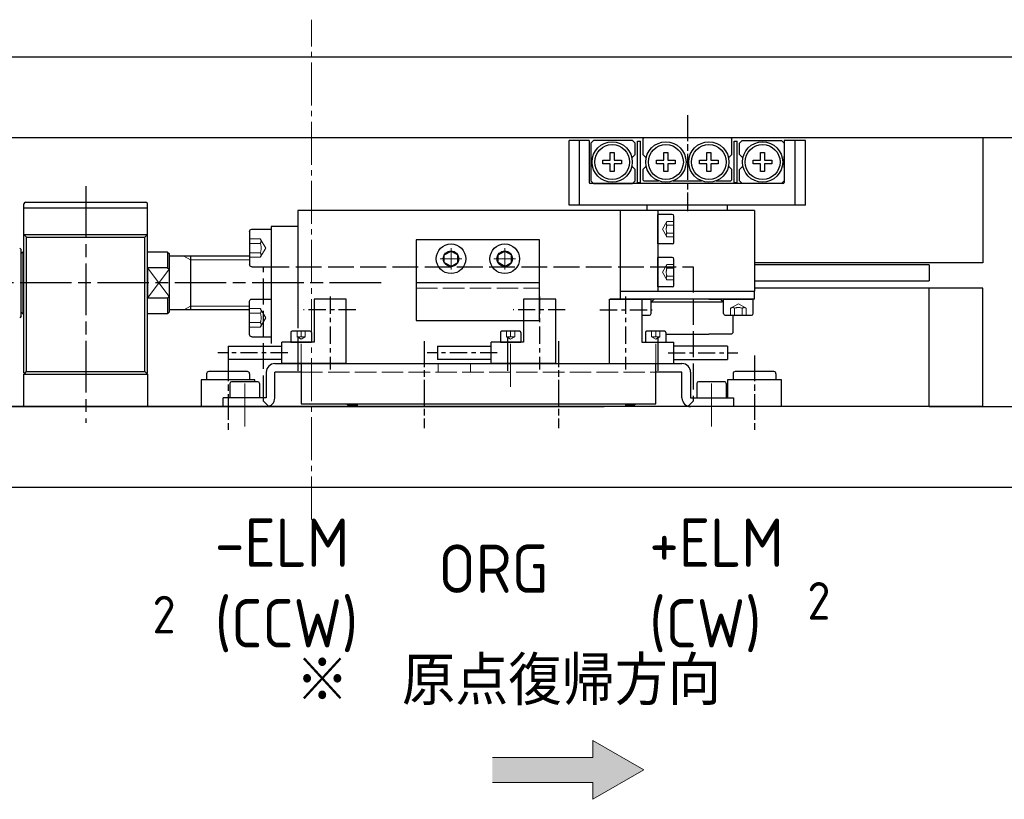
# Model space of a CAD drawing. Header units: millimetres. Extents: x 8836 to 10222, y 1969 to 2926.
# Tile 10 of 37: x 9351 to 9535, y 1969 to 2114. Entities that reach past the tile are written whole.
import ezdxf

# ---------------------------------------------------------------- set-up
doc = ezdxf.new("R2010")
doc.units = ezdxf.units.MM
doc.header["$LTSCALE"] = 0.8
for name, pattern in [('AM_ISO02W050', [7.5, 6, -1.5]), ('AM_ISO08W050', [18, 12, -1.5, 3, -1.5]), ('AM_ISO08W050x2', [9, 6, -0.75, 1.5, -0.75]), ('CENTER', [7, 4, -1, 1, -1]), ('GEN3', [6.25, 5, -1.25]), ('GEN7', [13.75, 10, -1.25, 1.25, -1.25])]:
    doc.linetypes.add(name, pattern=pattern)
doc.layers.get('0').update_dxf_attribs({"lineweight": 30})
for name, color, linetype, lineweight in [('3', 6, 'GEN3', 15), ('6', 2, 'Continuous', 15), ('7', 4, 'GEN7', 15), ('AM_0', 7, 'Continuous', 30), ('AM_3', 6, 'AM_ISO02W050', 25), ('AM_7', 4, 'AM_ISO08W050', 25)]:
    doc.layers.add(name, color=color, linetype=linetype, lineweight=lineweight)
doc.styles.get("Standard").update_dxf_attribs({"font": 'ISOCP.SHX', "bigfont": 'EXTFONT.SHX'})

# ---------------------------------------------------------------- blocks, each defined once
blk = doc.blocks.new('A$C369014F4')
for p, q in [((0, 8), (0.5, 8.5)), ((0, 1), (0, 8)), ((0.5, 8.5), (7.8, 8.5)), ((7.8, 8.5), (8.3, 8)), ((8.3, 8), (8.3, 5.92)), ((8.7, 8.35), (8.7, 0.65)), ((8.7, 8.35), (9.3, 8.35)), ((9.3, 8.35), (9.3, 0.65)), ((9.9, 8), (9.7, 7.8)), ((9.7, 7.8), (9.7, 5.92)), ((12.65, 8), (9.9, 8)), ((20.66, 8), (15.34, 8)), ((26.1, 8), (23.35, 8)), ((26.3, 7.8), (26.1, 8)), ((26.3, 5.92), (26.3, 7.8)), ((26.7, 8.35), (26.7, 0.65)), ((26.7, 8.35), (27.3, 8.35)), ((27.3, 8.35), (27.3, 0.65)), ((28.2, 8.5), (27.7, 8)), ((27.7, 8), (27.7, 5.92)), ((35.5, 8.5), (28.2, 8.5)), ((36, 8), (35.5, 8.5)), ((36, 1), (36, 8)), ((3.64, 4.86), (3.64, 6.25)), ((3.64, 6.25), (4.36, 6.25)), ((4.36, 6.25), (4.36, 4.86)), ((8.3, 5.92), (7.67, 5.29)), ((10.33, 5.29), (9.7, 5.92)), ((13.64, 6.25), (14.36, 6.25)), ((13.64, 4.86), (13.64, 6.25)), ((14.36, 6.25), (14.36, 4.86)), ((21.64, 4.86), (21.64, 6.25)), ((21.64, 6.25), (22.36, 6.25)), ((22.36, 6.25), (22.36, 4.86)), ((25.67, 5.29), (26.3, 5.92)), ((27.7, 5.92), (28.33, 5.29)), ((31.64, 4.86), (31.64, 6.25)), ((31.64, 6.25), (32.36, 6.25)), ((32.36, 6.25), (32.36, 4.86)), ((2.25, 4.86), (3.64, 4.86)), ((2.25, 4.14), (2.25, 4.86)), ((3.64, 4.14), (2.25, 4.14)), ((3.64, 2.75), (3.64, 4.14)), ((4.36, 4.86), (5.75, 4.86)), ((5.75, 4.14), (4.36, 4.14)), ((4.36, 4.14), (4.36, 2.75)), ((5.75, 4.86), (5.75, 4.14)), ((7.67, 3.71), (8.3, 3.08)), ((10.33, 3.71), (9.7, 3.08)), ((12.25, 4.14), (12.25, 4.86)), ((12.25, 4.86), (13.64, 4.86)), ((13.64, 4.14), (12.25, 4.14)), ((13.64, 2.75), (13.64, 4.14)), ((14.36, 4.86), (15.75, 4.86)), ((14.36, 4.14), (14.36, 2.75)), ((15.75, 4.14), (14.36, 4.14)), ((15.75, 4.86), (15.75, 4.14)), ((20.25, 4.14), (20.25, 4.86)), ((20.25, 4.86), (21.64, 4.86)), ((21.64, 4.14), (20.25, 4.14)), ((21.64, 2.75), (21.64, 4.14)), ((22.36, 4.86), (23.75, 4.86)), ((23.75, 4.14), (22.36, 4.14)), ((22.36, 4.14), (22.36, 2.75)), ((23.75, 4.86), (23.75, 4.14)), ((26.3, 3.08), (25.67, 3.71)), ((28.33, 3.71), (27.7, 3.08)), ((30.25, 4.86), (31.64, 4.86)), ((30.25, 4.14), (30.25, 4.86)), ((31.64, 4.14), (30.25, 4.14)), ((31.64, 2.75), (31.64, 4.14)), ((32.36, 4.86), (33.75, 4.86)), ((32.36, 4.14), (32.36, 2.75)), ((33.75, 4.14), (32.36, 4.14)), ((33.75, 4.86), (33.75, 4.14)), ((4.36, 2.75), (3.64, 2.75)), ((8.3, 3.08), (8.3, 1)), ((9.7, 3.08), (9.7, 0.2)), ((14.36, 2.75), (13.64, 2.75)), ((22.36, 2.75), (21.64, 2.75)), ((26.3, 0.2), (26.3, 3.08)), ((27.7, 3.08), (27.7, 1)), ((32.36, 2.75), (31.64, 2.75)), ((0.5, 0.5), (0, 1)), ((7.8, 0.5), (0.5, 0.5)), ((8.3, 1), (7.8, 0.5)), ((9.3, 0.65), (8.7, 0.65)), ((9.7, 0.2), (9.9, 0)), ((26.1, 0), (26.3, 0.2)), ((27.3, 0.65), (26.7, 0.65)), ((27.7, 1), (28.2, 0.5)), ((28.2, 0.5), (35.5, 0.5)), ((35.5, 0.5), (36, 1)), ((9.9, 0), (26.1, 0))]:
    blk.add_line(p, q)
at = {"extrusion": (1, 0, 0)}
blk.add_line((0, 5.5), (0, 3.5), dxfattribs=at)
for centre, radius in [((4, 4.5), 3.75), ((4, 4.5), 3.25), ((14, 4.5), 3.75), ((14, 4.5), 3.25), ((22, 4.5), 3.75), ((22, 4.5), 3.25), ((32, 4.5), 3.75), ((32, 4.5), 3.25)]:
    blk.add_circle(centre, radius)
blk = doc.blocks.new('A$C2AEB134C')
for p, q in [((0, 6.6), (0, 0.4)), ((0.4, 7), (4, 7)), ((4, 7), (4, 0)), ((0.4, 0), (4, 0))]:
    blk.add_line(p, q)
at = {"extrusion": (0, 0, -1)}
for centre, start, end in [((-0.4, 6.6), 0, 90), ((-0.4, 0.4), 270, 0)]:
    blk.add_arc(centre, 0.4, start, end, dxfattribs=at)
at = {"layer": '3'}
for p, q in [((0, 5.23), (2, 5.23)), ((0, 4.37), (2, 4.37)), ((2, 5.23), (3, 3.5)), ((0, 2.63), (2, 2.63)), ((2, 1.77), (3, 3.5)), ((0, 1.77), (2, 1.77))]:
    blk.add_line(p, q, dxfattribs=at)
at = {"layer": '3', "extrusion": (0, 0, -1)}
for centre, radius, start, end in [((-1.44, 4.8), 0.705, 142.1211, 217.8789), ((0.45, 3.5), 2.6, 160.5288, 199.4712), ((-1.44, 2.2), 0.705, 142.1211, 217.8789)]:
    blk.add_arc(centre, radius, start, end, dxfattribs=at)
blk = doc.blocks.new('A$C13216723')
for p, q in [((0, 2.7), (0, 0)), ((5.2, 3), (0.3, 3)), ((5.5, 2.7), (5.5, 0)), ((5.5, 0), (0, 0))]:
    blk.add_line(p, q)
for centre, start, end in [((0.3, 2.7), 90, 180), ((5.2, 2.7), 0, 90)]:
    blk.add_arc(centre, 0.3, start, end)
at = {"layer": '3'}
for p, q in [((1.31, 3), (1.31, 1.7)), ((2.03, 3), (2.03, 1.7)), ((3.47, 3), (3.47, 1.7)), ((4.19, 3), (4.19, 1.7)), ((1.31, 1.7), (2.75, 0.87)), ((4.19, 1.7), (2.75, 0.87))]:
    blk.add_line(p, q, dxfattribs=at)
for centre, radius, start, end in [((1.67, 2.16), 0.588, 232.1211, 307.8789), ((2.75, 3.74), 2.17, 250.5288, 289.4712), ((3.83, 2.16), 0.588, 232.1211, 307.8789)]:
    blk.add_arc(centre, radius, start, end, dxfattribs=at)
blk = doc.blocks.new('A$C7657540D')
at = {"color": 7, "linetype": 'Continuous'}
for p, q in [((1.78, 1.33), (1.78, 13.33)), ((1.78, 13.33), (7.78, 13.33)), ((7.78, 13.33), (7.78, 5.33)), ((7.78, 5.33), (13.78, 5.33)), ((13.78, 1.33), (13.78, 5.33)), ((23.78, 4.58), (13.78, 4.58)), ((23.78, 4.58), (23.78, 2.08)), ((13.78, 2.08), (23.78, 2.08)), ((1.78, 1.33), (13.78, 1.33))]:
    blk.add_line(p, q, dxfattribs=at)
at = {"color": 4, "linetype": 'CENTER'}
for p, q in [((4.78, 13.81), (4.78, 0.25)), ((0, 11.33), (9.73, 11.33)), ((12.68, 3.33), (25.69, 3.33))]:
    blk.add_line(p, q, dxfattribs=at)
at = {"layer": 'AM_7'}
blk.add_line((10.78, 6.36), (10.78, 0), dxfattribs=at)
blk = doc.blocks.new('19012801')
for p, q in [((12399.19, 5084.25), (12395.49, 5084.25)), ((12395.49, 5072.25), (12395.49, 5084.25)), ((12397.34, 5084.25), (12397.34, 5072.25)), ((12399.19, 5084.25), (12399.19, 5076.45)), ((12435.49, 5084.25), (12435.49, 5076.45)), ((12439.49, 5084.25), (12435.49, 5084.25)), ((12437.49, 5084.25), (12437.49, 5072.25)), ((12439.49, 5072.25), (12439.49, 5084.25)), ((12435.29, 5076.25), (12399.39, 5076.25)), ((12293.99, 5041.05), (12293.99, 5072.45)), ((12294.29, 5072.75), (12316.69, 5072.75)), ((12316.99, 5041.05), (12316.99, 5072.45)), ((12439.49, 5072.25), (12395.49, 5072.25)), ((12409.99, 5071.25), (12409.99, 5072.25)), ((12424.99, 5071.25), (12424.99, 5072.25)), ((12293.99, 5071.75), (12316.99, 5071.75)), ((12404.99, 5071.25), (12344.99, 5071.25)), ((12344.99, 5071.25), (12344.99, 5049.31)), ((12404.99, 5071.25), (12404.99, 5054.75)), ((12411.99, 5071.25), (12411.99, 5056.25)), ((12429.99, 5071.25), (12429.99, 5056.25)), ((12339.99, 5068.25), (12339.99, 5046.48)), ((12344.99, 5068.25), (12339.99, 5068.25)), ((12293.99, 5066.75), (12316.99, 5066.75)), ((12293.99, 5066.75), (12294.49, 5066.25)), ((12310.49, 5066.75), (12316.99, 5066.75)), ((12316.99, 5066.75), (12316.49, 5066.25)), ((12294.49, 5041.25), (12294.49, 5066.25)), ((12294.49, 5066.25), (12316.49, 5066.25)), ((12310.49, 5066.25), (12316.49, 5066.25)), ((12316.49, 5041.25), (12316.49, 5066.25)), ((12366.99, 5065.75), (12366.99, 5050.75)), ((12389.99, 5065.75), (12366.99, 5065.75)), ((12389.99, 5050.75), (12389.99, 5065.75)), ((12293.19, 5064.25), (12293.49, 5063.95)), ((12293.49, 5051.55), (12293.49, 5063.95)), ((12293.79, 5063.5), (12293.49, 5063.2)), ((12293.79, 5063.5), (12293.79, 5052)), ((12293.79, 5063.5), (12293.99, 5063.5)), ((12320.69, 5063.5), (12316.99, 5063.5)), ((12320.69, 5063.5), (12320.99, 5063.2)), ((12320.69, 5063.5), (12320.69, 5060.59)), ((12320.99, 5063.2), (12320.99, 5052.3)), ((12335.99, 5062.75), (12320.99, 5062.75)), ((12324.99, 5062.75), (12324.99, 5052.75)), ((12372.24, 5062.97), (12373.49, 5063.69)), ((12372.24, 5061.53), (12372.24, 5062.97)), ((12373.49, 5063.69), (12374.74, 5062.97)), ((12374.74, 5061.53), (12374.74, 5062.97)), ((12382.24, 5062.97), (12383.49, 5063.69)), ((12382.24, 5061.53), (12382.24, 5062.97)), ((12383.49, 5063.69), (12384.74, 5062.97)), ((12384.74, 5061.53), (12384.74, 5062.97)), ((12373.49, 5060.81), (12372.24, 5061.53)), ((12373.49, 5060.81), (12374.74, 5061.53)), ((12383.49, 5060.81), (12382.24, 5061.53)), ((12383.49, 5060.81), (12384.74, 5061.53)), ((12320.69, 5060.59), (12316.99, 5060.59)), ((12316.99, 5060.59), (12316.99, 5054.91)), ((12320.69, 5060.59), (12320.99, 5060.29)), ((12389.99, 5057.75), (12366.99, 5057.75)), ((12404.99, 5056.25), (12429.99, 5056.25)), ((12404.99, 5056.25), (12429.99, 5056.25)), ((12411.29, 5056.25), (12421.49, 5056.25)), ((12411.29, 5056.25), (12423.69, 5056.25)), ((12429.99, 5054.75), (12429.99, 5056.25)), ((12320.69, 5054.91), (12316.99, 5054.91)), ((12320.69, 5054.91), (12320.99, 5055.21)), ((12320.69, 5054.91), (12320.69, 5052)), ((12335.99, 5048.15), (12335.99, 5054.35)), ((12336.39, 5054.75), (12339.99, 5054.75)), ((12409.09, 5054.75), (12403.09, 5054.75)), ((12429.99, 5054.75), (12404.99, 5054.75)), ((12405.24, 5054.75), (12410.74, 5054.75)), ((12410.74, 5052.05), (12410.74, 5054.75)), ((12410.74, 5054.25), (12410.99, 5054.25)), ((12411.29, 5054.75), (12410.99, 5054.45)), ((12410.99, 5054.25), (12410.99, 5054.45)), ((12410.99, 5054.25), (12423.99, 5054.25)), ((12423.69, 5054.75), (12411.29, 5054.75)), ((12421.49, 5054.75), (12423.69, 5054.75)), ((12423.99, 5054.45), (12423.69, 5054.75)), ((12423.99, 5054.25), (12423.99, 5054.45)), ((12424.24, 5054.25), (12423.99, 5054.25)), ((12293.79, 5052), (12293.49, 5052.3)), ((12293.79, 5052), (12293.99, 5052)), ((12320.69, 5052), (12316.99, 5052)), ((12320.99, 5052.3), (12320.69, 5052)), ((12335.99, 5052.75), (12320.99, 5052.75)), ((12293.49, 5051.55), (12293.19, 5051.25)), ((12366.99, 5050.75), (12389.99, 5050.75)), ((12409.09, 5051.75), (12410.44, 5051.75)), ((12425.99, 5048.55), (12425.99, 5051.75)), ((12343.69, 5048.55), (12343.69, 5046.75)), ((12347.29, 5048.75), (12343.89, 5048.75)), ((12347.49, 5048.55), (12347.49, 5046.75)), ((12382.69, 5048.55), (12382.69, 5046.75)), ((12386.29, 5048.75), (12382.89, 5048.75)), ((12386.49, 5048.55), (12386.49, 5046.75)), ((12409.69, 5048.55), (12409.69, 5046.75)), ((12413.29, 5048.75), (12409.89, 5048.75)), ((12413.49, 5048.55), (12413.49, 5046.75)), ((12413.49, 5048.25), (12421.49, 5048.25)), ((12425.69, 5048.25), (12421.49, 5048.25)), ((12425.99, 5048.55), (12425.69, 5048.25)), ((12336.39, 5047.75), (12339.99, 5047.75)), ((12343.69, 5046.75), (12347.49, 5046.75)), ((12382.69, 5046.75), (12386.49, 5046.75)), ((12409.69, 5046.75), (12413.49, 5046.75)), ((12294.08, 5040.84), (12294.49, 5041.25)), ((12294.49, 5041.25), (12316.49, 5041.25)), ((12308.49, 5041.25), (12316.49, 5041.25)), ((12316.9, 5040.84), (12316.49, 5041.25)), ((12327.99, 5040.85), (12327.99, 5039.75)), ((12335.59, 5041.25), (12328.39, 5041.25)), ((12335.99, 5040.85), (12335.99, 5039.75)), ((12425.99, 5040.85), (12425.99, 5039.75)), ((12433.59, 5041.25), (12426.39, 5041.25)), ((12433.99, 5040.85), (12433.99, 5039.75)), ((12293.99, 5034.75), (12293.99, 5040.75)), ((12293.99, 5040.75), (12316.99, 5040.75)), ((12294.29, 5040.75), (12316.69, 5040.75)), ((12308.49, 5040.75), (12316.69, 5040.75)), ((12308.49, 5040.75), (12316.99, 5040.75)), ((12316.99, 5040.75), (12316.99, 5034.75)), ((12316.99, 5040.75), (12316.99, 5034.75)), ((12336.99, 5039.75), (12326.99, 5039.75)), ((12326.99, 5039.75), (12326.99, 5034.75)), ((12332.34, 5039.05), (12332.34, 5036.35)), ((12337.54, 5039.35), (12332.64, 5039.35)), ((12336.99, 5039.35), (12336.99, 5039.75)), ((12337.84, 5039.05), (12337.84, 5036.35)), ((12419.24, 5039.05), (12419.24, 5038.97)), ((12419.24, 5038.97), (12419.24, 5036.35)), ((12424.44, 5039.35), (12419.54, 5039.35)), ((12424.74, 5039.05), (12424.74, 5036.35)), ((12434.99, 5039.75), (12424.99, 5039.75)), ((12424.99, 5039.75), (12424.99, 5036.35)), ((12434.99, 5034.75), (12434.99, 5039.75)), ((12313.49, 5034.75), (12293.99, 5034.75)), ((12316.99, 5034.75), (12293.99, 5034.75)), ((12313.49, 5034.75), (12293.99, 5034.75)), ((12316.99, 5034.75), (12293.99, 5034.75)), ((12336.99, 5034.75), (12326.99, 5034.75)), ((12336.99, 5034.75), (12344.99, 5034.75)), ((12354.49, 5035.25), (12354.49, 5035)), ((12354.49, 5035), (12355.99, 5035)), ((12355.99, 5035.25), (12405.99, 5035.25)), ((12355.99, 5035.25), (12404.99, 5035.25)), ((12355.99, 5035.25), (12355.99, 5034.75)), ((12405.99, 5034.75), (12355.99, 5034.75)), ((12383.04, 5034.75), (12379.04, 5034.75)), ((12405.99, 5035.25), (12405.99, 5034.75)), ((12407.49, 5035), (12405.99, 5035)), ((12420.99, 5034.75), (12412.99, 5034.75)), ((12434.99, 5034.75), (12424.99, 5034.75))]:
    blk.add_line(p, q)
for centre, radius in [((12373.49, 5062.25), 2.75), ((12383.49, 5062.25), 2.75), ((12373.49, 5062.25), 1.44), ((12383.49, 5062.25), 1.44)]:
    blk.add_circle(centre, radius)
for centre, radius, start, end in [((12399.39, 5076.45), 0.2, 180, 270), ((12435.29, 5076.45), 0.2, 270, 0), ((12294.29, 5072.45), 0.3, 90, 180), ((12316.69, 5072.45), 0.3, 0, 90), ((12409.14, 5052.05), 0.3, 260.4111, 270), ((12410.44, 5052.05), 0.3, 270, 0), ((12343.89, 5048.55), 0.2, 90, 180), ((12347.29, 5048.55), 0.2, 0, 90), ((12382.89, 5048.55), 0.2, 90, 180), ((12386.29, 5048.55), 0.2, 0, 90), ((12409.89, 5048.55), 0.2, 90, 180), ((12413.29, 5048.55), 0.2, 0, 90), ((12294.29, 5041.05), 0.3, 180, 270), ((12316.69, 5041.05), 0.3, 270, 0), ((12328.39, 5040.85), 0.4, 90, 180), ((12335.59, 5040.85), 0.4, 0, 90), ((12426.39, 5040.85), 0.4, 90, 180), ((12433.59, 5040.85), 0.4, 0, 90), ((12332.64, 5039.05), 0.3, 90, 180), ((12337.54, 5039.05), 0.3, 0, 90), ((12419.54, 5039.05), 0.3, 90, 180), ((12424.44, 5039.05), 0.3, 0, 90), ((12354.49, 5035.5), 0.5, 209.9974, 269.9982), ((12407.49, 5035.5), 0.5, 270.0018, 330.0026)]:
    blk.add_arc(centre, radius, start, end)
at = {"extrusion": (0, 0, -1)}
for centre, start, end in [((-12336.39, 5054.35), 0, 90), ((-12336.39, 5048.15), 270, 0)]:
    blk.add_arc(centre, 0.4, start, end, dxfattribs=at)
at = {"layer": '3'}
for p, q in [((12366.99, 5056.75), (12389.99, 5056.75)), ((12421.49, 5056.25), (12413.49, 5056.25)), ((12335.99, 5052.98), (12337.99, 5052.98)), ((12335.99, 5052.12), (12337.99, 5052.12)), ((12337.99, 5052.98), (12338.99, 5051.25)), ((12335.99, 5050.38), (12337.99, 5050.38)), ((12337.99, 5049.52), (12338.99, 5051.25)), ((12335.99, 5049.52), (12337.99, 5049.52)), ((12371.09, 5042.75), (12371.09, 5041.15)), ((12377.09, 5042.75), (12377.09, 5041.15)), ((12345.59, 5041.15), (12411.59, 5041.15)), ((12329.99, 5039.75), (12327.99, 5039.75)), ((12333.54, 5039.75), (12329.54, 5039.75)), ((12427.99, 5039.75), (12425.99, 5039.75)), ((12431.54, 5039.75), (12427.54, 5039.75))]:
    blk.add_line(p, q, dxfattribs=at)
at = {"layer": '3', "ltscale": 3}
for p, q in [((12344.82, 5048.75), (12344.82, 5047.75)), ((12345.59, 5048.75), (12345.59, 5047.75)), ((12346.34, 5048.75), (12346.34, 5047.75)), ((12383.82, 5048.75), (12383.82, 5047.75)), ((12384.59, 5048.75), (12384.59, 5047.75)), ((12385.34, 5048.75), (12385.34, 5047.75)), ((12410.82, 5048.75), (12410.82, 5047.75)), ((12411.59, 5048.75), (12411.59, 5047.75)), ((12412.34, 5048.75), (12412.34, 5047.75)), ((12344.84, 5047.75), (12345.59, 5047.32)), ((12346.34, 5047.75), (12345.59, 5047.32)), ((12383.84, 5047.75), (12384.59, 5047.32)), ((12385.34, 5047.75), (12384.59, 5047.32)), ((12410.84, 5047.75), (12411.59, 5047.32)), ((12412.34, 5047.75), (12411.59, 5047.32))]:
    blk.add_line(p, q, dxfattribs=at)
at = {"layer": '3', "extrusion": (0, 0, -1)}
for centre, radius, start, end in [((-12337.44, 5052.55), 0.705, 142.1211, 217.8789), ((-12335.54, 5051.25), 2.6, 160.5288, 199.4712), ((-12337.44, 5049.95), 0.705, 142.1211, 217.8789)]:
    blk.add_arc(centre, radius, start, end, dxfattribs=at)
at = {"layer": '3', "ltscale": 3}
for centre in [(12345.22, 5048.99), (12345.97, 5048.99), (12384.22, 5048.99), (12384.97, 5048.99), (12411.22, 5048.99), (12411.97, 5048.99)]:
    blk.add_arc(centre, 1.3, 253.2258, 286.7742, dxfattribs=at)
at = {"layer": '6'}
for p, q in [((12324.99, 5062.05), (12323.78, 5062.75)), ((12335.99, 5062.05), (12324.99, 5062.05)), ((12320.99, 5055.21), (12316.99, 5060.59)), ((12320.99, 5060.29), (12316.99, 5054.91)), ((12324.99, 5053.45), (12323.78, 5052.75)), ((12335.99, 5053.45), (12324.99, 5053.45))]:
    blk.add_line(p, q, dxfattribs=at)
at = {"layer": '7'}
for p, q in [((12373.49, 5064.25), (12373.49, 5060.25)), ((12373.49, 5064.25), (12373.49, 5060.25)), ((12383.49, 5064.25), (12383.49, 5060.25)), ((12383.49, 5064.25), (12383.49, 5060.25)), ((12375.49, 5062.25), (12371.49, 5062.25)), ((12371.49, 5062.25), (12375.49, 5062.25)), ((12385.49, 5062.25), (12381.49, 5062.25)), ((12381.49, 5062.25), (12385.49, 5062.25)), ((12345.59, 5046.41), (12345.59, 5037.69)), ((12384.59, 5046.41), (12384.59, 5037.69)), ((12411.59, 5046.41), (12411.59, 5037.69)), ((12335.09, 5031.03), (12335.09, 5039.7)), ((12421.99, 5031.03), (12421.99, 5039.7))]:
    blk.add_line(p, q, dxfattribs=at)
at = {"layer": 'AM_0'}
for p, q in [((12429.99, 5071.25), (12404.99, 5071.25)), ((12404.99, 5071.25), (12404.99, 5056.25)), ((12340.69, 5042.75), (12407.09, 5042.75)), ((12345.59, 5042.75), (12345.59, 5035.25)), ((12407.09, 5042.75), (12416.49, 5042.75)), ((12411.59, 5035.25), (12411.59, 5042.75)), ((12339.09, 5041.15), (12339.09, 5036.35)), ((12340.69, 5036.35), (12340.69, 5041.15)), ((12345.59, 5041.15), (12340.69, 5041.15)), ((12416.49, 5041.15), (12411.59, 5041.15)), ((12416.49, 5036.35), (12416.49, 5041.15)), ((12418.09, 5041.15), (12418.09, 5036.35)), ((12339.09, 5036.35), (12331.09, 5036.35)), ((12331.09, 5034.75), (12331.09, 5036.35)), ((12418.09, 5036.35), (12426.09, 5036.35)), ((12426.09, 5036.35), (12426.09, 5034.75)), ((12331.09, 5034.75), (12339.09, 5034.75)), ((12345.59, 5035.25), (12411.59, 5035.25)), ((12426.09, 5034.75), (12418.09, 5034.75))]:
    blk.add_line(p, q, dxfattribs=at)
for centre, start, end in [((12340.69, 5041.15), 90, 180), ((12416.49, 5041.15), 0, 90), ((12339.09, 5036.35), 270, 0), ((12418.09, 5036.35), 180, 270)]:
    blk.add_arc(centre, 1.6, start, end, dxfattribs=at)
at = {"layer": 'AM_3'}
for p, q in [((12338.59, 5035.75), (12338.59, 5060.75)), ((12338.59, 5060.75), (12418.59, 5060.75)), ((12418.59, 5060.75), (12418.59, 5035.75)), ((12339.59, 5034.75), (12338.59, 5035.75)), ((12418.59, 5035.75), (12417.59, 5034.75)), ((12417.59, 5034.75), (12339.59, 5034.75))]:
    blk.add_line(p, q, dxfattribs=at)
at = {"layer": 'AM_7', "linetype": 'AM_ISO08W050x2'}
for p, q in [((12417.49, 5088.96), (12417.49, 5071.11)), ((12368.49, 5046.91), (12368.49, 5030.74)), ((12393.49, 5046.91), (12393.49, 5030.74)), ((12331.99, 5044.25), (12331.99, 5030.03)), ((12429.99, 5044.25), (12429.99, 5030.03))]:
    blk.add_line(p, q, dxfattribs=at)
at = {"layer": 'AM_7'}
for p, q in [((12305.49, 5075.75), (12305.49, 5031.75)), ((12360.46, 5057.75), (12184.17, 5057.75))]:
    blk.add_line(p, q, dxfattribs=at)
for name, p, rotation in [('A$C369014F4', (12435.49, 5084.75), 180), ('A$C13216723', (12411.99, 5070.5), 270), ('A$C13216723', (12411.99, 5062.5), 270), ('A$C13216723', (12429.74, 5054.75), 180)]:
    blk.add_blockref(name, p, dxfattribs=dict(rotation=rotation))
blk.add_blockref('A$C2AEB134C', (12335.99, 5060.75))
at = {"layer": 'AM_0', "xscale": -1}
for p in [(12355.77, 5041.42), (12394.77, 5041.42)]:
    blk.add_blockref('A$C7657540D', p, dxfattribs=at)
at = {"layer": 'AM_0'}
blk.add_blockref('A$C7657540D', (12401.21, 5041.42), dxfattribs=at)

msp = doc.modelspace()

# ---------------------------------------------------------------- hatches: boundary and pattern name
at = {"layer": '6'}
msp.add_hatch(color=256, dxfattribs=at).paths.add_polyline_path([(9457.9973, 1980.0194), (9467.4542, 1974.5594), (9457.9973, 1969.0994), (9457.9973, 1972.2194), (9439.2773, 1972.2194), (9439.2773, 1976.8994), (9457.9973, 1976.8994)])

# ---------------------------------------------------------------- linework, layer by layer
for p, q in [((9604.5874, 2107.173), (9206.5874, 2107.173)), ((9605.5874, 2092.173), (9205.5874, 2092.173)), ((9525.5874, 2092.173), (9518.5874, 2092.173)), ((9545.5874, 2092.173), (9523.5874, 2092.173)), ((9530.5874, 2092.173), (9530.5874, 2068.935)), ((9530.5874, 2068.935), (9488.0874, 2068.935)), ((9520.5874, 2068.5459), (9488.0874, 2068.5459)), ((9520.5874, 2068.5459), (9520.5874, 2065.5459)), ((9488.0874, 2065.5459), (9520.5874, 2065.5459)), ((9530.5874, 2064.173), (9488.0874, 2064.173)), ((9520.5874, 2042.173), (9520.5874, 2064.173)), ((9530.5874, 2042.173), (9530.5874, 2064.173)), ((9405.5874, 2055.973), (9405.5874, 2054.173)), ((9205.5874, 2042.173), (9460.0874, 2042.173)), ((9520.5874, 2042.173), (9275.5874, 2042.173)), ((9371.5874, 2042.173), (9363.0874, 2042.173)), ((9386.0874, 2042.173), (9363.0874, 2042.173)), ((9371.5874, 2042.173), (9363.0874, 2042.173)), ((9386.0874, 2042.173), (9363.0874, 2042.173)), ((9386.0874, 2042.173), (9377.5874, 2042.173)), ((9395.0874, 2042.173), (9385.0874, 2042.173)), ((9395.0874, 2042.173), (9403.0874, 2042.173)), ((9464.0873, 2042.173), (9414.0874, 2042.173)), ((9441.1374, 2042.173), (9437.1374, 2042.173)), ((9479.0874, 2042.173), (9471.0874, 2042.173)), ((9493.0873, 2042.173), (9483.0873, 2042.173)), ((9530.5874, 2042.173), (9515.5874, 2042.173)), ((9520.5874, 2042.173), (9605.5874, 2042.173)), ((9205.5874, 2027.173), (9605.5874, 2027.173))]:
    msp.add_line(p, q)
msp.add_arc((9405.3874, 2055.973), 0.2, 0, 90)
for p, q in [((9457.9973, 1976.8994), (9457.9973, 1980.0194)), ((9457.9973, 1980.0194), (9467.4542, 1974.5594)), ((9439.2773, 1976.8994), (9457.9973, 1976.8994)), ((9457.9973, 1969.0994), (9467.4542, 1974.5594)), ((9439.2773, 1972.2194), (9457.9973, 1972.2194)), ((9457.9973, 1972.2194), (9457.9973, 1969.0994))]:
    msp.add_line(p, q, dxfattribs=at)
at = {"layer": '7'}
msp.add_line((9405.5874, 2021.173), (9405.5874, 2114.1518), dxfattribs=at)
at = {"layer": 'AM_0'}
for p, q in [((9389.1874, 2042.173), (9397.1874, 2042.173)), ((9484.1874, 2042.173), (9476.1874, 2042.173))]:
    msp.add_line(p, q, dxfattribs=at)

# ---------------------------------------------------------------- block references
msp.add_blockref('19012801', (-2941.9052, -2992.5776), dxfattribs=at)

# ---------------------------------------------------------------- texts
at = {"color": 2}
for p in [(9497.9252, 2002.5262), (9376.0246, 1999.9627)]:
    msp.add_text('2', height=7, dxfattribs=at).set_placement(p)
at = {"layer": '6'}
for s, p in [('ORG', (9429.2392, 2007.5056)), ('※\u3000原点復帰方向', (9402.6601, 1986.6432))]:
    msp.add_text(s, height=9, dxfattribs=at).set_placement(p)
at = {"layer": '6', "char_height": 9, "width": 36.763029, "attachment_point": 1}
for s, insert in [('-ELM\\P(CCW)', (9387.6288, 2021.3505)), ('+ELM\\P(CW)', (9468.5075, 2021.3505))]:
    msp.add_mtext(s, dxfattribs=dict(at, insert=insert))

doc.saveas('drawing.dxf')
